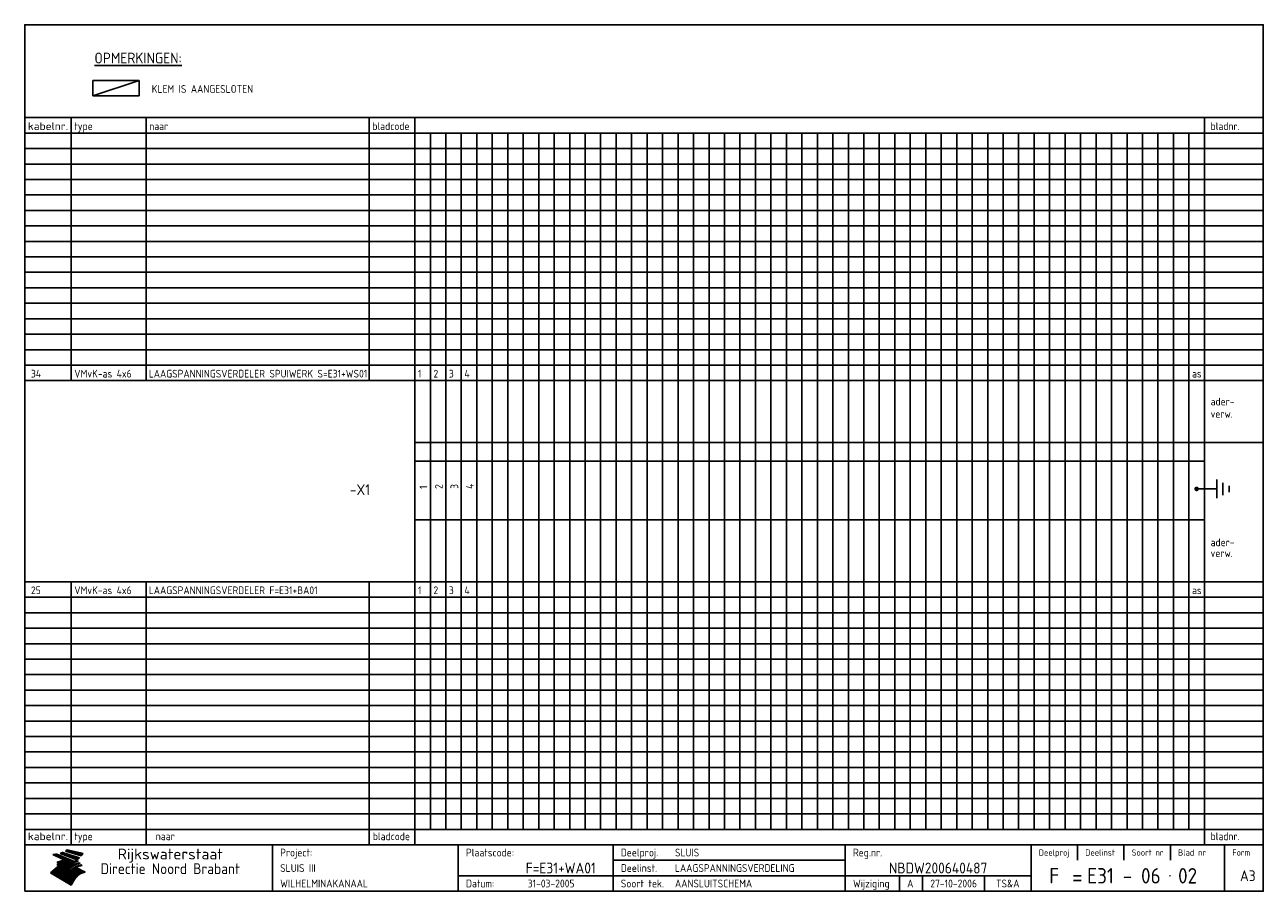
# Model space of a CAD drawing. Extents: x 10 to 410, y 10 to 290.
import ezdxf
from ezdxf.enums import TextEntityAlignment as Align

# ---------------------------------------------------------------- set-up
doc = ezdxf.new("R2010")
doc.units = 0
doc.header["$LTSCALE"] = 10
doc.header["$MEASUREMENT"] = 0
doc.layers.get('0').update_dxf_attribs({"linetype": 'CONTINUOUS'})
for name, color, linetype in [('0-25', 7, 'CONTINUOUS'), ('0-35', 2, 'CONTINUOUS'), ('0-50', 3, 'CONTINUOUS'), ('B-25', 7, 'CONTINUOUS'), ('B-35', 2, 'CONTINUOUS')]:
    doc.layers.add(name, color=color, linetype=linetype)
doc.styles.add('ISO', font='iso.shx')
doc.styles.get("Standard").update_dxf_attribs({"font": 'iso.shx'})

# ---------------------------------------------------------------- blocks, each defined once
blk = doc.blocks.new('KADER-A3')
at = {"layer": '0-25'}
for p, q in [((410, 35), (10, 35)), ((410, 30), (10, 30)), ((350, 25), (350, 20)), ((365, 25), (365, 20)), ((380, 25), (380, 20)), ((200, 20), (275, 20)), ((150, 15), (335, 15)), ((292.5, 15), (292.5, 10)), ((300, 15), (300, 10)), ((320, 15), (320, 10))]:
    blk.add_line(p, q, dxfattribs=at)
at = {"layer": '0-25', "color": 7}
for p, q in [((19.1, 21.89), (25.12, 19)), ((19.1, 21.89), (25.12, 19)), ((19.17, 21.86), (20.7, 21.86)), ((19.29, 21.8), (20.83, 21.8)), ((19.4, 21.75), (20.96, 21.75)), ((19.52, 21.69), (21.09, 21.69)), ((19.64, 21.63), (21.22, 21.63)), ((19.74, 21.92), (20.56, 21.92)), ((19.75, 21.58), (21.36, 21.58)), ((19.87, 21.52), (21.49, 21.52)), ((19.99, 21.47), (21.62, 21.47)), ((20.11, 21.41), (21.75, 21.41)), ((20.22, 21.35), (21.88, 21.35)), ((20.25, 21.97), (20.43, 21.97)), ((20.34, 21.3), (22.02, 21.3)), ((20.38, 21.99), (26.02, 19.59)), ((20.38, 21.99), (26.02, 19.59)), ((20.46, 21.24), (22.15, 21.24)), ((20.57, 21.18), (22.28, 21.18)), ((20.69, 21.13), (22.41, 21.13)), ((20.81, 21.07), (22.55, 21.07)), ((20.92, 21.02), (22.68, 21.02)), ((21.04, 20.96), (22.81, 20.96)), ((21.16, 20.9), (22.94, 20.9)), ((21.27, 20.85), (23.07, 20.85)), ((21.39, 20.79), (23.21, 20.79)), ((21.47, 22.25), (26.83, 20.19)), ((21.47, 22.25), (26.83, 20.19)), ((21.49, 22.25), (23.07, 22.25)), ((21.51, 20.73), (23.34, 20.73)), ((21.6, 22.2), (23.25, 22.2)), ((21.63, 20.68), (23.47, 20.68)), ((21.65, 22.31), (22.89, 22.31)), ((21.74, 20.62), (23.6, 20.62)), ((21.75, 22.14), (23.42, 22.14)), ((21.8, 22.37), (22.71, 22.37)), ((21.86, 20.57), (23.73, 20.57)), ((21.9, 22.08), (23.6, 22.08)), ((21.94, 22.42), (22.53, 22.42)), ((21.98, 20.51), (23.87, 20.51)), ((22.04, 22.03), (23.78, 22.03)), ((22.06, 22.48), (22.36, 22.48)), ((22.09, 20.45), (24, 20.45)), ((22.18, 22.53), (27.65, 20.8)), ((22.18, 22.53), (27.65, 20.8)), ((22.19, 21.97), (23.96, 21.97)), ((22.21, 20.4), (24.13, 20.4)), ((22.33, 20.34), (24.26, 20.34)), ((22.34, 21.92), (24.13, 21.92)), ((22.37, 20), (23.08, 20)), ((22.44, 20.28), (24.4, 20.28)), ((22.48, 21.86), (24.31, 21.86)), ((22.49, 20.06), (23.04, 20.06)), ((22.56, 20.23), (24.53, 20.23)), ((22.61, 20.12), (22.93, 20.12)), ((22.63, 21.8), (24.49, 21.8)), ((22.68, 20.17), (24.66, 20.17)), ((22.71, 20.17), (22.82, 20.17)), ((23.11, 20.02), (22.77, 20.2)), ((23.11, 20.02), (22.77, 20.2)), ((22.78, 21.75), (24.67, 21.75)), ((22.79, 20.12), (24.79, 20.12)), ((22.91, 20.06), (24.92, 20.06)), ((22.92, 21.69), (24.85, 21.69)), ((23.03, 20), (25.06, 20)), ((23.07, 21.63), (25.02, 21.63)), ((23.14, 22.99), (28.22, 21.46)), ((23.14, 22.99), (28.22, 21.46)), ((23.15, 22.98), (25.33, 22.98)), ((23.22, 21.58), (25.2, 21.58)), ((23.23, 23.04), (25.09, 23.04)), ((23.32, 23.1), (24.84, 23.1)), ((23.34, 22.93), (25.57, 22.93)), ((23.36, 21.52), (25.38, 21.52)), ((23.4, 23.15), (24.6, 23.15)), ((23.49, 23.21), (24.36, 23.21)), ((23.51, 21.47), (25.56, 21.47)), ((23.52, 22.87), (25.81, 22.87)), ((23.57, 23.27), (24.12, 23.27)), ((23.64, 23.32), (23.87, 23.32)), ((23.66, 21.41), (25.74, 21.41)), ((23.7, 23.36), (28.82, 22.17)), ((23.7, 23.36), (28.82, 22.17)), ((23.71, 22.82), (26.06, 22.82)), ((23.8, 21.35), (25.91, 21.35)), ((23.9, 22.76), (26.3, 22.76)), ((23.95, 21.3), (26.09, 21.3)), ((24.09, 22.7), (26.54, 22.7)), ((24.09, 21.24), (26.27, 21.24)), ((24.24, 21.18), (26.45, 21.18)), ((24.27, 22.65), (26.78, 22.65)), ((24.39, 21.13), (26.62, 21.13)), ((24.46, 22.59), (27.03, 22.59)), ((24.53, 21.07), (26.8, 21.07)), ((24.65, 22.53), (27.27, 22.53)), ((24.68, 21.02), (26.98, 21.02)), ((24.83, 20.96), (27.16, 20.96)), ((24.84, 22.48), (27.51, 22.48)), ((24.97, 20.9), (27.34, 20.9)), ((25.02, 22.42), (27.75, 22.42)), ((25.12, 20.85), (27.51, 20.85)), ((25.21, 22.37), (28, 22.37)), ((25.27, 20.79), (27.63, 20.79)), ((25.4, 22.31), (28.24, 22.31)), ((25.41, 20.73), (27.57, 20.73)), ((25.56, 20.68), (27.51, 20.68)), ((25.58, 22.25), (28.48, 22.25)), ((25.71, 20.62), (27.44, 20.62)), ((25.77, 22.2), (28.72, 22.2)), ((25.85, 20.57), (27.37, 20.57)), ((25.96, 22.14), (28.79, 22.14)), ((26, 20.51), (27.29, 20.51)), ((26.15, 22.08), (28.75, 22.08)), ((26.15, 20.45), (27.22, 20.45)), ((26.29, 20.4), (27.14, 20.4)), ((26.33, 22.03), (28.71, 22.03)), ((26.44, 20.34), (27.06, 20.34)), ((26.52, 21.97), (28.66, 21.97)), ((26.59, 20.28), (26.97, 20.28)), ((26.71, 21.92), (28.62, 21.92)), ((26.73, 20.23), (26.89, 20.23)), ((26.9, 21.86), (28.57, 21.86)), ((27.08, 21.8), (28.52, 21.8)), ((27.27, 21.75), (28.48, 21.75)), ((27.46, 21.69), (28.43, 21.69)), ((27.65, 21.63), (28.38, 21.63)), ((27.83, 21.58), (28.33, 21.58)), ((28.02, 21.52), (28.28, 21.52)), ((28.21, 21.47), (28.22, 21.47)), ((20.58, 17.88), (18.3, 16)), ((20.58, 17.88), (18.3, 16)), ((24.94, 11.97), (18.3, 16)), ((24.94, 11.97), (18.3, 16)), ((18.31, 16.01), (20.96, 16.01)), ((18.38, 16.07), (21.46, 16.07)), ((18.45, 16.12), (21.88, 16.12)), ((18.52, 16.18), (22.15, 16.18)), ((18.59, 16.23), (22.38, 16.23)), ((18.65, 16.29), (22.58, 16.29)), ((18.72, 16.35), (22.75, 16.35)), ((18.79, 16.4), (22.91, 16.4)), ((18.86, 16.46), (20.6, 16.46)), ((18.93, 16.52), (20.6, 16.52)), ((18.99, 16.57), (20.6, 16.57)), ((19.06, 16.63), (20.6, 16.63)), ((19.13, 16.68), (20.6, 16.68)), ((19.2, 16.74), (20.6, 16.74)), ((19.27, 16.8), (20.6, 16.8)), ((19.33, 16.85), (21.07, 16.85)), ((19.4, 16.91), (21.55, 16.91)), ((19.47, 16.97), (21.88, 16.97)), ((19.54, 17.02), (22.13, 17.02)), ((19.61, 17.08), (22.34, 17.08)), ((19.67, 17.13), (20.6, 17.13)), ((19.74, 17.19), (20.6, 17.19)), ((19.81, 17.25), (20.6, 17.25)), ((19.88, 17.3), (20.6, 17.3)), ((19.95, 17.36), (20.6, 17.36)), ((20.01, 17.42), (20.6, 17.42)), ((20.08, 17.47), (20.93, 17.47)), ((20.15, 17.53), (21.26, 17.53)), ((20.22, 17.58), (21.51, 17.58)), ((20.29, 17.64), (21.72, 17.64)), ((20.35, 17.7), (21.9, 17.7)), ((20.42, 17.75), (22.07, 17.75)), ((20.49, 17.81), (22.22, 17.81)), ((20.56, 17.87), (22.36, 17.87)), ((20.6, 19.11), (20.58, 19.51)), ((20.6, 19.11), (20.58, 19.51)), ((20.58, 19.5), (22.09, 19.5)), ((20.58, 19.44), (21.95, 19.44)), ((20.59, 19.38), (21.79, 19.38)), ((20.59, 19.33), (21.62, 19.33)), ((20.59, 19.27), (21.42, 19.27)), ((20.6, 19.22), (21.2, 19.22)), ((20.6, 19.16), (20.93, 19.16)), ((20.6, 19.11), (20.69, 19.12)), ((20.6, 19.11), (20.69, 19.12)), ((20.6, 18.79), (20.77, 18.81)), ((20.6, 18.79), (20.77, 18.81)), ((20.6, 18.29), (20.6, 18.79)), ((20.6, 18.29), (20.6, 18.79)), ((20.6, 18.77), (22.46, 18.77)), ((20.6, 18.71), (22.33, 18.71)), ((20.6, 18.65), (22.19, 18.65)), ((20.6, 18.6), (22.04, 18.6)), ((20.6, 18.54), (21.87, 18.54)), ((20.6, 18.48), (21.68, 18.48)), ((20.6, 18.43), (21.46, 18.43)), ((20.6, 18.37), (21.21, 18.37)), ((20.6, 18.29), (20.88, 18.32)), ((20.6, 18.29), (20.88, 18.32)), ((20.6, 18.32), (20.87, 18.32)), ((20.6, 17.88), (20.86, 17.91)), ((20.6, 17.88), (20.86, 17.91)), ((20.6, 17.43), (20.97, 17.48)), ((20.6, 17.43), (20.97, 17.48)), ((20.6, 17.43), (20.6, 17.09)), ((20.6, 17.43), (20.6, 17.09)), ((20.6, 17.09), (21.26, 17.16)), ((20.6, 17.09), (21.26, 17.16)), ((20.6, 16.8), (21.37, 16.89)), ((20.6, 16.8), (21.37, 16.89)), ((20.6, 16.8), (20.6, 16.45)), ((20.6, 16.8), (20.6, 16.45)), ((20.6, 16.45), (21.56, 16.56)), ((20.6, 16.45), (21.56, 16.56)), ((20.6, 15.97), (21.67, 16.09)), ((20.6, 15.97), (21.67, 16.09)), ((20.7, 16.46), (23.06, 16.46)), ((20.9, 19.55), (22.23, 19.55)), ((20.9, 18.82), (22.59, 18.82)), ((20.98, 17.92), (22.5, 17.92)), ((21.02, 17.13), (22.53, 17.13)), ((21.19, 19.61), (22.35, 19.61)), ((21.2, 16.52), (23.2, 16.52)), ((21.32, 18.88), (22.71, 18.88)), ((21.32, 17.98), (22.62, 17.98)), ((21.42, 19.67), (22.47, 19.67)), ((21.47, 17.19), (22.7, 17.19)), ((21.59, 18.03), (22.74, 18.03)), ((21.61, 18.93), (22.82, 18.93)), ((21.62, 19.72), (22.59, 19.72)), ((21.72, 16.57), (23.32, 16.57)), ((21.77, 17.25), (22.85, 17.25)), ((21.8, 19.78), (22.69, 19.78)), ((21.8, 18.09), (22.85, 18.09)), ((21.84, 18.99), (22.92, 18.99)), ((21.96, 19.83), (22.79, 19.83)), ((21.99, 18.15), (22.95, 18.15)), ((22.01, 17.3), (22.99, 17.3)), ((22.03, 19.05), (23.03, 19.05)), ((22.1, 16.63), (23.44, 16.63)), ((22.11, 19.89), (22.89, 19.89)), ((22.16, 18.2), (23.05, 18.2)), ((22.21, 19.1), (23.12, 19.1)), ((22.21, 17.36), (23.12, 17.36)), ((22.24, 19.95), (22.99, 19.95)), ((22.31, 18.26), (23.15, 18.26)), ((22.36, 19.16), (23.22, 19.16)), ((22.38, 16.68), (23.56, 16.68)), ((22.39, 17.42), (23.24, 17.42)), ((22.45, 18.32), (23.24, 18.32)), ((22.51, 19.22), (23.3, 19.22)), ((22.56, 17.47), (23.36, 17.47)), ((22.59, 18.37), (23.33, 18.37)), ((22.6, 16.74), (23.66, 16.74)), ((22.64, 19.27), (23.39, 19.27)), ((22.71, 18.43), (23.42, 18.43)), ((22.71, 17.53), (23.47, 17.53)), ((22.77, 19.33), (23.47, 19.33)), ((22.79, 16.8), (23.77, 16.8)), ((22.83, 18.48), (23.5, 18.48)), ((22.84, 17.58), (23.57, 17.58)), ((22.89, 19.38), (23.55, 19.38)), ((22.94, 18.54), (23.58, 18.54)), ((22.96, 16.85), (23.86, 16.85)), ((22.97, 17.64), (23.67, 17.64)), ((23, 19.44), (23.63, 19.44)), ((23.04, 18.6), (23.66, 18.6)), ((23.1, 19.5), (23.72, 19.5)), ((23.1, 17.7), (23.77, 17.7)), ((23.12, 16.91), (23.96, 16.91)), ((23.14, 18.65), (23.74, 18.65)), ((23.15, 19.95), (25.19, 19.95)), ((23.21, 19.55), (23.8, 19.55)), ((23.21, 17.75), (23.86, 17.75)), ((23.21, 16.01), (28.9, 16.01)), ((23.24, 18.71), (23.82, 18.71)), ((23.26, 19.89), (25.32, 19.89)), ((23.26, 16.97), (24.05, 16.97)), ((23.3, 19.61), (23.88, 19.61)), ((23.32, 17.81), (23.95, 17.81)), ((23.33, 18.77), (23.91, 18.77)), ((23.37, 16.07), (29.08, 16.07)), ((23.38, 19.83), (25.45, 19.83)), ((23.39, 19.67), (23.81, 19.67)), ((23.39, 17.02), (24.14, 17.02)), ((23.42, 18.82), (23.99, 18.82)), ((23.42, 17.87), (24.03, 17.87)), ((23.45, 19.7), (23.58, 19.79)), ((23.45, 19.7), (23.58, 19.79)), ((23.48, 19.72), (23.7, 19.72)), ((23.5, 19.78), (25.58, 19.78)), ((23.51, 18.88), (24.07, 18.88)), ((23.51, 16.12), (29.27, 16.12)), ((23.52, 17.92), (24.11, 17.92)), ((23.52, 17.08), (24.22, 17.08)), ((23.54, 18.9), (24.3, 19.42)), ((23.54, 18.9), (24.3, 19.42)), ((23.56, 19.78), (23.59, 19.78)), ((23.56, 19.39), (23.9, 19.62)), ((23.56, 19.39), (23.9, 19.62)), ((23.58, 19.79), (23.9, 19.62)), ((23.58, 19.79), (23.9, 19.62)), ((23.59, 18.93), (24.15, 18.93)), ((23.61, 19.72), (25.72, 19.72)), ((23.62, 17.98), (24.2, 17.98)), ((23.63, 17.13), (24.3, 17.13)), ((23.65, 18.59), (24.62, 19.25)), ((23.65, 18.59), (24.62, 19.25)), ((29.41, 16.17), (23.65, 16.17)), ((23.67, 18.99), (24.23, 18.99)), ((23.71, 18.03), (24.28, 18.03)), ((23.73, 19.67), (25.85, 19.67)), ((23.75, 19.05), (24.32, 19.05)), ((23.75, 17.19), (24.38, 17.19)), ((23.77, 16.23), (29.47, 16.23)), ((23.79, 18.09), (24.36, 18.09)), ((23.83, 19.1), (24.4, 19.1)), ((23.85, 19.61), (25.98, 19.61)), ((23.85, 17.25), (24.46, 17.25)), ((23.88, 18.15), (24.44, 18.15)), ((23.89, 16.29), (29.36, 16.29)), ((23.92, 19.16), (24.48, 19.16)), ((23.94, 18.19), (25.23, 19.07)), ((23.94, 18.19), (25.23, 19.07)), ((23.95, 17.3), (24.55, 17.3)), ((23.96, 19.55), (25.96, 19.55)), ((23.96, 18.2), (24.53, 18.2)), ((24, 19.22), (24.56, 19.22)), ((24, 16.35), (29.24, 16.35)), ((24.04, 18.26), (24.61, 18.26)), ((24.05, 17.36), (24.63, 17.36)), ((24.06, 17.88), (25.34, 18.76)), ((24.06, 17.88), (25.34, 18.76)), ((24.08, 19.5), (25.88, 19.5)), ((24.08, 19.27), (24.58, 19.27)), ((24.11, 16.4), (29.13, 16.4)), ((24.13, 18.32), (24.69, 18.32)), ((24.14, 17.42), (24.71, 17.42)), ((24.16, 19.33), (24.47, 19.33)), ((24.2, 19.44), (25.79, 19.44)), ((24.21, 18.37), (24.77, 18.37)), ((24.21, 16.46), (29.02, 16.46)), ((24.23, 17.47), (24.79, 17.47)), ((24.24, 17.48), (25.52, 18.36)), ((24.24, 17.48), (25.52, 18.36)), ((24.25, 19.38), (24.36, 19.38)), ((24.29, 18.43), (24.85, 18.43)), ((24.3, 19.42), (24.62, 19.25)), ((24.3, 19.42), (24.62, 19.25)), ((24.31, 19.38), (25.71, 19.38)), ((24.31, 17.53), (24.87, 17.53)), ((24.31, 16.52), (28.91, 16.52)), ((24.35, 17.17), (25.64, 18.05)), ((24.35, 17.17), (25.64, 18.05)), ((24.37, 18.48), (24.94, 18.48)), ((24.39, 17.58), (24.96, 17.58)), ((24.4, 16.57), (28.79, 16.57)), ((24.43, 19.33), (25.62, 19.33)), ((24.45, 18.54), (25.02, 18.54)), ((24.47, 17.64), (25.04, 17.64)), ((24.49, 16.63), (28.68, 16.63)), ((24.54, 18.6), (25.1, 18.6)), ((24.55, 19.27), (25.54, 19.27)), ((24.56, 17.7), (25.12, 17.7)), ((24.57, 16.68), (28.57, 16.68)), ((24.62, 18.65), (25.18, 18.65)), ((24.63, 16.72), (25.91, 17.6)), ((24.63, 16.72), (25.91, 17.6)), ((24.64, 17.75), (25.2, 17.75)), ((24.66, 16.74), (28.45, 16.74)), ((24.67, 19.22), (25.45, 19.22)), ((24.7, 18.71), (25.27, 18.71)), ((24.72, 17.81), (25.29, 17.81)), ((24.74, 16.8), (28.34, 16.8)), ((24.78, 19.16), (25.37, 19.16)), ((24.78, 18.77), (25.34, 18.77)), ((24.8, 17.87), (25.37, 17.87)), ((24.82, 16.85), (28.23, 16.85)), ((24.87, 18.82), (25.4, 18.82)), ((24.89, 17.92), (25.45, 17.92)), ((24.9, 19.1), (25.28, 19.1)), ((24.9, 16.91), (28.11, 16.91)), ((24.95, 18.88), (25.45, 18.88)), ((24.97, 17.98), (25.53, 17.98)), ((24.99, 16.97), (28, 16.97)), ((25.02, 19.05), (25.2, 19.05)), ((25.03, 18.93), (25.51, 18.93)), ((25.05, 18.03), (25.61, 18.03)), ((25.07, 17.02), (27.89, 17.02)), ((25.11, 18.99), (25.57, 18.99)), ((26.02, 19.59), (25.12, 19)), ((26.02, 19.59), (25.12, 19)), ((25.13, 18.09), (25.68, 18.09)), ((25.15, 17.08), (27.77, 17.08)), ((25.19, 19.05), (25.63, 19.05)), ((25.21, 18.15), (25.75, 18.15)), ((25.23, 17.13), (27.66, 17.13)), ((25.26, 19.1), (25.7, 19.1)), ((25.3, 18.2), (25.82, 18.2)), ((25.31, 17.19), (27.55, 17.19)), ((25.33, 19.16), (25.77, 19.16)), ((25.38, 18.26), (25.89, 18.26)), ((25.39, 19.22), (25.85, 19.22)), ((25.4, 17.25), (27.43, 17.25)), ((25.46, 18.32), (25.97, 18.32)), ((25.47, 19.27), (25.93, 19.27)), ((25.48, 17.3), (27.32, 17.3)), ((25.54, 19.33), (26.03, 19.33)), ((25.54, 18.37), (26.06, 18.37)), ((25.56, 17.36), (27.21, 17.36)), ((25.62, 18.43), (26.14, 18.43)), ((25.63, 19.38), (26.13, 19.38)), ((25.64, 17.42), (27.1, 17.42)), ((25.7, 18.48), (26.24, 18.48)), ((25.72, 19.44), (26.24, 19.44)), ((25.73, 17.47), (26.98, 17.47)), ((25.79, 18.54), (26.34, 18.54)), ((25.81, 17.53), (26.87, 17.53)), ((25.82, 19.5), (26.36, 19.5)), ((25.89, 18.6), (26.46, 18.6)), ((25.89, 17.58), (26.76, 17.58)), ((25.93, 19.55), (26.53, 19.55)), ((25.96, 17.64), (26.64, 17.64)), ((25.99, 18.65), (26.58, 18.65)), ((26.04, 17.7), (26.59, 17.7)), ((26.06, 19.61), (26.85, 19.61)), ((26.1, 18.71), (26.72, 18.71)), ((26.12, 17.75), (26.67, 17.75)), ((26.2, 17.81), (26.76, 17.81)), ((26.21, 19.67), (27.23, 19.67)), ((26.23, 18.77), (26.89, 18.77)), ((26.29, 17.87), (26.86, 17.87)), ((26.37, 18.82), (27.09, 18.82)), ((26.39, 17.92), (26.97, 17.92)), ((26.44, 19.72), (27.18, 19.72)), ((26.49, 17.98), (27.09, 17.98)), ((26.53, 18.88), (27.34, 18.88)), ((26.56, 17.68), (29.54, 16.2)), ((26.56, 17.68), (29.54, 16.2)), ((26.6, 18.03), (27.22, 18.03)), ((26.72, 18.09), (27.38, 18.09)), ((26.73, 18.93), (27.66, 18.93)), ((26.85, 18.15), (27.56, 18.15)), ((26.99, 18.99), (27.9, 18.99)), ((27, 18.2), (27.8, 18.2)), ((27.13, 19.78), (27.25, 19.64)), ((27.13, 19.78), (27.25, 19.64)), ((27.18, 18.26), (28.13, 18.26)), ((27.26, 19.05), (27.84, 19.05)), ((27.39, 18.32), (28.47, 18.32)), ((27.7, 18.37), (28.49, 18.37)), ((27.78, 19.1), (27.93, 18.96)), ((27.78, 19.1), (27.93, 18.96)), ((28, 18.43), (28.44, 18.43)), ((28.29, 15.83), (29.54, 16.2)), ((28.29, 15.83), (29.54, 16.2)), ((28.39, 18.48), (28.54, 18.32)), ((28.39, 18.48), (28.54, 18.32)), ((29.54, 16.2), (29.45, 16.17)), ((29.54, 16.2), (29.45, 16.17)), ((29.46, 16.18), (29.47, 16.18)), ((18.38, 15.95), (20.6, 15.95)), ((18.47, 15.9), (20.6, 15.9)), ((18.57, 15.84), (20.6, 15.84)), ((18.66, 15.78), (20.6, 15.78)), ((18.75, 15.73), (20.6, 15.73)), ((18.85, 15.67), (20.6, 15.67)), ((18.94, 15.62), (20.6, 15.62)), ((19.03, 15.56), (27.83, 15.56)), ((19.12, 15.5), (27.75, 15.5)), ((19.22, 15.45), (27.66, 15.45)), ((19.31, 15.39), (27.58, 15.39)), ((19.4, 15.33), (27.5, 15.33)), ((19.49, 15.28), (27.43, 15.28)), ((19.59, 15.22), (27.36, 15.22)), ((19.68, 15.17), (27.29, 15.17)), ((19.77, 15.11), (27.22, 15.11)), ((19.86, 15.05), (27.15, 15.05)), ((19.96, 15), (27.09, 15)), ((20.05, 14.94), (27.02, 14.94)), ((20.14, 14.88), (26.96, 14.88)), ((20.24, 14.83), (26.9, 14.83)), ((20.33, 14.77), (26.84, 14.77)), ((20.42, 14.72), (26.79, 14.72)), ((20.51, 14.66), (26.73, 14.66)), ((20.6, 15.97), (20.6, 15.58)), ((20.6, 15.97), (20.6, 15.58)), ((20.6, 15.58), (21.95, 15.73)), ((20.6, 15.58), (21.95, 15.73)), ((20.61, 14.6), (26.68, 14.6)), ((20.7, 14.55), (26.62, 14.55)), ((20.79, 14.49), (26.57, 14.49)), ((20.88, 14.43), (26.52, 14.43)), ((20.94, 15.62), (27.92, 15.62)), ((20.98, 14.38), (26.47, 14.38)), ((21.07, 14.32), (26.42, 14.32)), ((21.16, 14.27), (26.38, 14.27)), ((21.25, 14.21), (26.33, 14.21)), ((21.35, 14.15), (26.29, 14.15)), ((21.44, 14.1), (26.24, 14.1)), ((21.45, 15.67), (28.01, 15.67)), ((21.53, 14.04), (26.2, 14.04)), ((21.63, 13.98), (26.16, 13.98)), ((21.72, 13.93), (26.12, 13.93)), ((21.81, 13.87), (26.08, 13.87)), ((21.9, 13.82), (26.04, 13.82)), ((21.96, 15.73), (28.11, 15.73)), ((22, 13.76), (26, 13.76)), ((22.09, 13.7), (25.96, 13.7)), ((22.18, 13.65), (25.93, 13.65)), ((22.27, 13.59), (25.89, 13.59)), ((22.34, 15.78), (28.21, 15.78)), ((22.37, 13.53), (25.86, 13.53)), ((22.46, 13.48), (25.82, 13.48)), ((22.55, 13.42), (25.79, 13.42)), ((22.62, 15.84), (28.33, 15.84)), ((22.65, 13.37), (25.76, 13.37)), ((22.74, 13.31), (25.73, 13.31)), ((22.83, 13.25), (25.69, 13.25)), ((22.84, 15.9), (28.52, 15.9)), ((22.92, 13.2), (25.66, 13.2)), ((23.02, 13.14), (25.63, 13.14)), ((23.04, 15.95), (28.71, 15.95)), ((23.11, 13.08), (25.59, 13.08)), ((23.2, 13.03), (25.56, 13.03)), ((23.29, 12.97), (25.53, 12.97)), ((23.39, 12.92), (25.5, 12.92)), ((23.48, 12.86), (25.46, 12.86)), ((23.57, 12.8), (25.43, 12.8)), ((23.66, 12.75), (25.4, 12.75)), ((23.76, 12.69), (25.36, 12.69)), ((23.85, 12.63), (25.33, 12.63)), ((23.94, 12.58), (25.3, 12.58)), ((24.04, 12.52), (25.26, 12.52)), ((24.13, 12.47), (25.23, 12.47)), ((24.22, 12.41), (25.2, 12.41)), ((24.31, 12.35), (25.17, 12.35)), ((24.41, 12.3), (25.13, 12.3)), ((24.5, 12.24), (25.1, 12.24)), ((24.59, 12.18), (25.07, 12.18)), ((24.68, 12.13), (25.03, 12.13)), ((24.78, 12.07), (25, 12.07)), ((24.87, 12.02), (24.97, 12.02)), ((24.94, 11.97), (25.81, 13.45)), ((24.94, 11.97), (25.81, 13.45))]:
    blk.add_line(p, q, dxfattribs=at)
for centre, radius, start, end in [((19.15, 29.7), 7.8, 269.6055, 279.0886), ((19.15, 29.7), 7.8, 269.6055, 279.0886), ((19.93, 25.38), 5.91, 276.3402, 298.7463), ((19.93, 25.38), 5.91, 276.3402, 298.7463), ((19.84, 25.09), 6.03, 278.129, 302.868), ((19.84, 25.09), 6.03, 278.129, 302.868), ((19.84, 27.26), 5.27, 288.0217, 296.3084), ((19.84, 27.26), 5.27, 288.0217, 296.3084), ((20.49, 27.56), 5.28, 300.0654, 307.393), ((20.49, 27.56), 5.28, 300.0654, 307.393), ((24.11, 24.7), 5.26, 301.1147, 312.2814), ((24.11, 24.7), 5.26, 301.1147, 312.2814), ((21.95, 27.32), 8.59, 316.9248, 323.1399), ((21.95, 27.32), 8.59, 316.9248, 323.1399), ((20.21, 23.78), 5.91, 273.6149, 304.3803), ((20.21, 23.78), 5.91, 273.6149, 304.3803), ((20.35, 24.56), 5.76, 274.164, 302.5474), ((20.35, 24.56), 5.76, 274.164, 302.5474), ((20.05, 24.28), 6.02, 277.9472, 305.7139), ((20.05, 24.28), 6.02, 277.9472, 305.7139), ((20.04, 23.49), 6.09, 278.8115, 306.4242), ((20.04, 23.49), 6.09, 278.8115, 306.4242), ((20.53, 23.07), 5.96, 277.0519, 304.973), ((20.53, 23.07), 5.96, 277.0519, 304.973), ((20.72, 22.76), 5.91, 276.3402, 304.3803), ((20.72, 22.76), 5.91, 276.3402, 304.3803), ((21.06, 22.34), 5.81, 274.9043, 303.1745), ((21.06, 22.34), 5.81, 274.9043, 303.1745), ((20.82, 22.06), 6.04, 278.1111, 305.8489), ((20.82, 22.06), 6.04, 278.1111, 305.8489), ((21.3, 21.6), 5.91, 276.3402, 304.3803), ((21.3, 21.6), 5.91, 276.3402, 304.3803), ((27.05, 17.17), 2.63, 107.4286, 133.7799), ((27.05, 17.17), 2.63, 107.4286, 133.7799), ((27.45, 16.91), 2.81, 110.4143, 138.7411), ((27.45, 16.91), 2.81, 110.4143, 138.7411), ((27.57, 15.64), 3.4, 98.1566, 126.9045), ((27.57, 15.64), 3.4, 98.1566, 126.9045), ((27.91, 15.54), 3.39, 100.5835, 132.088), ((27.91, 15.54), 3.39, 100.5835, 132.088), ((28.21, 14.74), 3.67, 95.7581, 128.7216), ((28.21, 14.74), 3.67, 95.7581, 128.7216), ((27.01, 16.84), 2.93, 87.7348, 104.8316), ((27.01, 16.84), 2.93, 87.7348, 104.8316), ((27.37, 15.71), 3.93, 91.7838, 103.2817), ((27.37, 15.71), 3.93, 91.7838, 103.2817), ((28.4, 15.05), 3.21, 96.3886, 125.0052), ((28.4, 15.05), 3.21, 96.3886, 125.0052), ((27.82, 16.31), 2.8, 90.634, 105.1984), ((27.82, 16.31), 2.8, 90.634, 105.1984), ((28.19, 15.04), 3.93, 93.8342, 103.2817), ((28.19, 15.04), 3.93, 93.8342, 103.2817), ((28.58, 15.69), 2.8, 93.8141, 105.1984), ((28.58, 15.69), 2.8, 93.8141, 105.1984), ((28.95, 14.41), 3.93, 96.0135, 103.2817), ((28.95, 14.41), 3.93, 96.0135, 103.2817), ((31.24, 10.26), 6.3, 117.9568, 149.6251), ((31.24, 10.26), 6.3, 117.9568, 149.6251)]:
    blk.add_arc(centre, radius, start, end, dxfattribs=at)
at = {"layer": '0-35'}
for p, q in [((90, 25), (90, 10)), ((150, 25), (150, 10)), ((200, 25), (200, 10)), ((275, 25), (275, 10)), ((335, 25), (335, 10)), ((397.5, 25), (397.5, 10))]:
    blk.add_line(p, q, dxfattribs=at)
at = {"layer": '0-50'}
for p, q in [((10, 25), (410, 25)), ((348.75, 15), (351.25, 15)), ((348.75, 13.5), (351.25, 13.5))]:
    blk.add_line(p, q, dxfattribs=at)
blk.add_lwpolyline([(10, 10), (410, 10), (410, 290), (10, 290)], close=True, dxfattribs=at)
at = {"layer": '0-50', "const_width": 0.25}
blk.add_lwpolyline([(379.75, 15, 1), (380, 15, 1)], format="xyb", close=True, dxfattribs=at)
at = {"layer": '0-25', "style": 'ISO'}
for s, height, p in [('Project:', 2.5, (92.5, 22.5)), ('Plaatscode:', 2.5, (152.5, 22.5)), ('Deelproj.', 2.5, (202.5, 22.5)), ('Reg.nr.', 2.5, (277.5, 22.5)), ('Deelproj', 2, (337.5, 22.5)), ('Deelinst', 2, (352.5, 22.5)), ('Soort nr', 2, (367.5, 22.5)), ('Blad nr', 2, (382.5, 22.5)), ('Form', 2, (400, 22.5)), ('Deelinst.', 2.5, (202.5, 17.5)), ('Datum:', 2.5, (152.5, 12.5)), ('Soort tek.', 2.5, (202.5, 12.5)), ('Wijziging', 2.5, (277.5, 12.5))]:
    blk.add_text(s, height=height, dxfattribs=at).set_placement(p, align=Align.MIDDLE_LEFT)
for tag, p in [('N', (220, 22.5)), ('B', (92.5, 17.5)), ('P', (220, 17.5)), ('C', (92.5, 12.5)), ('U', (220, 12.5)), ('REV', (295, 12.5))]:
    blk.add_attdef(tag, text='', height=2.5, dxfattribs=at).set_placement(p, align=Align.MIDDLE_LEFT)
for tag, p in [('W', (180, 12.5)), ('Z', (310, 12.5)), ('Y', (327.5, 12.5))]:
    blk.add_attdef(tag, text='', height=2.5, dxfattribs=at).set_placement(p, align=Align.MIDDLE)
at = {"layer": '0-35', "style": 'ISO', "width": 1.00614}
blk.add_text('Rijkswaterstaat', height=3.5, dxfattribs=at).set_placement((40, 20.28), (74, 20.28), align=Align.FIT)
at = {"layer": '0-35', "color": 2, "style": 'ISO', "width": 0.948867}
blk.add_text('Directie Noord Brabant', height=3.5, dxfattribs=at).set_placement((34.5, 15.53), (79.5, 15.53), align=Align.FIT)
at = {"layer": '0-35', "style": 'ISO'}
for tag, p in [('X', (178.5, 17.5)), ('FORM', (402.5, 15))]:
    blk.add_attdef(tag, text='', height=3.5, dxfattribs=at).set_placement(p, align=Align.MIDDLE_LEFT)
blk.add_attdef('RNR', text='', height=3.5, dxfattribs=at).set_placement((305, 17.5), align=Align.MIDDLE)
at = {"layer": '0-50', "style": 'ISO'}
for tag, p in [('M', (342.5, 15)), ('O', (365, 15))]:
    blk.add_attdef(tag, text='', height=5, dxfattribs=at).set_placement(p, align=Align.MIDDLE)
blk.add_attdef('Q', text='', height=5, dxfattribs=at).set_placement((382.5, 15), align=Align.MIDDLE_LEFT)

msp = doc.modelspace()

# ---------------------------------------------------------------- linework, layer by layer
at = {"layer": '0-25'}
for p, q in [((10, 260), (410, 260)), ((10, 255), (410, 255)), ((141, 255), (141, 175)), ((146, 255), (146, 175)), ((151, 255), (151, 175)), ((156, 255), (156, 175)), ((161, 255), (161, 30)), ((166, 255), (166, 175)), ((171, 255), (171, 175)), ((176, 255), (176, 175)), ((181, 255), (181, 175)), ((186, 255), (186, 30)), ((191, 255), (191, 175)), ((196, 255), (196, 175)), ((201, 255), (201, 175)), ((206, 255), (206, 175)), ((211, 255), (211, 30)), ((216, 255), (216, 175)), ((221, 255), (221, 175)), ((226, 255), (226, 175)), ((231, 255), (231, 175)), ((236, 255), (236, 30)), ((241, 255), (241, 175)), ((246, 255), (246, 175)), ((251, 255), (251, 175)), ((256, 255), (256, 175)), ((261, 255), (261, 30)), ((266, 255), (266, 175)), ((271, 255), (271, 175)), ((276, 255), (276, 175)), ((281, 255), (281, 175)), ((286, 255), (286, 30)), ((291, 255), (291, 175)), ((296, 255), (296, 175)), ((301, 255), (301, 175)), ((306, 255), (306, 175)), ((311, 255), (311, 30)), ((316, 255), (316, 175)), ((321, 255), (321, 175)), ((326, 255), (326, 175)), ((331, 255), (331, 175)), ((336, 255), (336, 30)), ((341, 255), (341, 175)), ((346, 255), (346, 175)), ((351, 255), (351, 175)), ((356, 255), (356, 175)), ((361, 255), (361, 30)), ((366, 255), (366, 175)), ((371, 255), (371, 175)), ((376, 255), (376, 175)), ((381, 255), (381, 175)), ((386, 255), (386, 30)), ((10, 250), (410, 250)), ((10, 245), (410, 245)), ((10, 240), (410, 240)), ((10, 235), (410, 235)), ((10, 230), (410, 230)), ((10, 225), (410, 225)), ((10, 220), (410, 220)), ((10, 215), (410, 215)), ((10, 210), (410, 210)), ((10, 205), (410, 205)), ((10, 200), (410, 200)), ((10, 195), (410, 195)), ((10, 190), (410, 190)), ((10, 185), (410, 185)), ((10, 180), (410, 180)), ((10, 175), (410, 175)), ((141, 175), (141, 110)), ((146, 175), (146, 110)), ((151, 175), (151, 110)), ((156, 175), (156, 110)), ((166, 175), (166, 110)), ((171, 175), (171, 110)), ((176, 175), (176, 110)), ((181, 175), (181, 110)), ((191, 175), (191, 110)), ((196, 175), (196, 110)), ((201, 175), (201, 110)), ((206, 175), (206, 110)), ((216, 175), (216, 110)), ((221, 175), (221, 110)), ((226, 175), (226, 110)), ((231, 175), (231, 110)), ((241, 175), (241, 110)), ((246, 175), (246, 110)), ((251, 175), (251, 110)), ((256, 175), (256, 110)), ((266, 175), (266, 110)), ((271, 175), (271, 110)), ((276, 175), (276, 110)), ((281, 175), (281, 110)), ((291, 175), (291, 110)), ((296, 175), (296, 110)), ((301, 175), (301, 110)), ((306, 175), (306, 110)), ((316, 175), (316, 110)), ((321, 175), (321, 110)), ((326, 175), (326, 110)), ((331, 175), (331, 110)), ((341, 175), (341, 110)), ((346, 175), (346, 110)), ((351, 175), (351, 110)), ((356, 175), (356, 110)), ((366, 175), (366, 110)), ((371, 175), (371, 110)), ((376, 175), (376, 110)), ((381, 175), (381, 110)), ((136, 149), (391, 149)), ((389, 140), (395, 140)), ((395, 143), (395, 137)), ((397, 142), (397, 138)), ((399, 141), (399, 139)), ((10, 110), (410, 110)), ((141, 110), (141, 30)), ((146, 110), (146, 30)), ((151, 110), (151, 30)), ((156, 110), (156, 30)), ((166, 110), (166, 30)), ((171, 110), (171, 30)), ((176, 110), (176, 30)), ((181, 110), (181, 30)), ((191, 110), (191, 30)), ((196, 110), (196, 30)), ((201, 110), (201, 30)), ((206, 110), (206, 30)), ((216, 110), (216, 30)), ((221, 110), (221, 30)), ((226, 110), (226, 30)), ((231, 110), (231, 30)), ((241, 110), (241, 30)), ((246, 110), (246, 30)), ((251, 110), (251, 30)), ((256, 110), (256, 30)), ((266, 110), (266, 30)), ((271, 110), (271, 30)), ((276, 110), (276, 30)), ((281, 110), (281, 30)), ((291, 110), (291, 30)), ((296, 110), (296, 30)), ((301, 110), (301, 30)), ((306, 110), (306, 30)), ((316, 110), (316, 30)), ((321, 110), (321, 30)), ((326, 110), (326, 30)), ((331, 110), (331, 30)), ((341, 110), (341, 30)), ((346, 110), (346, 30)), ((351, 110), (351, 30)), ((356, 110), (356, 30)), ((366, 110), (366, 30)), ((371, 110), (371, 30)), ((376, 110), (376, 30)), ((381, 110), (381, 30)), ((10, 105), (410, 105)), ((10, 100), (410, 100)), ((10, 95), (410, 95)), ((10, 90), (410, 90)), ((10, 85), (410, 85)), ((10, 80), (410, 80)), ((10, 75), (410, 75)), ((10, 70), (410, 70)), ((10, 65), (410, 65)), ((10, 60), (410, 60)), ((10, 55), (410, 55)), ((10, 50), (410, 50)), ((10, 45), (410, 45)), ((10, 40), (410, 40)), ((10, 35), (410, 35)), ((10, 30), (410, 30)), ((10, 30), (410, 30))]:
    msp.add_line(p, q, dxfattribs=at)
at = {"layer": '0-25', "const_width": 0.75}
msp.add_lwpolyline([(388.12, 140, 1), (388.88, 140, 1)], format="xyb", close=True, dxfattribs=at)
at = {"layer": '0-35'}
for p, q in [((32, 272), (32, 267)), ((47, 272), (32, 272)), ((32, 267), (47, 272)), ((47, 267), (47, 272)), ((32, 267), (47, 267)), ((25, 260), (25, 175)), ((49.21, 260), (49.21, 175)), ((121.27, 260), (121.27, 175)), ((136, 260), (136, 25)), ((391, 260), (391, 25)), ((136, 155), (410, 155)), ((136, 130), (391, 130)), ((25, 110), (25, 25)), ((49.21, 110), (49.21, 25)), ((121.27, 110), (121.27, 25))]:
    msp.add_line(p, q, dxfattribs=at)

# ---------------------------------------------------------------- block references
ref = msp.add_blockref('KADER-A3', (0, 0))
ref.add_attrib('B', 'SLUIS III', dxfattribs={"layer": '0-25', "height": 2.5, "style": 'ISO'}).set_placement((92.5, 17.5), align=Align.MIDDLE_LEFT)
ref.add_attrib('C', 'WILHELMINAKANAAL', dxfattribs={"layer": '0-25', "height": 2.5, "style": 'ISO'}).set_placement((92.5, 12.5), align=Align.MIDDLE_LEFT)
ref.add_attrib('N', 'SLUIS', dxfattribs={"layer": '0-25', "height": 2.5, "style": 'ISO'}).set_placement((220, 22.5), align=Align.MIDDLE_LEFT)
ref.add_attrib('P', 'LAAGSPANNINGSVERDELING', dxfattribs={"layer": '0-25', "height": 2.5, "style": 'ISO'}).set_placement((220, 17.5), align=Align.MIDDLE_LEFT)
ref.add_attrib('U', 'AANSLUITSCHEMA', dxfattribs={"layer": '0-25', "height": 2.5, "style": 'ISO'}).set_placement((220, 12.5), align=Align.MIDDLE_LEFT)
ref.add_attrib('M', 'F', dxfattribs={"layer": '0-50', "height": 5, "style": 'ISO'}).set_placement((342.5, 15), align=Align.MIDDLE)
ref.add_attrib('O', 'E31 - 06', dxfattribs={"layer": '0-50', "height": 5, "style": 'ISO'}).set_placement((365, 15), align=Align.MIDDLE)
ref.add_attrib('Q', '02', dxfattribs={"layer": '0-50', "height": 5, "style": 'ISO'}).set_placement((382.5, 15), align=Align.MIDDLE_LEFT)
ref.add_attrib('X', 'F=E31+WA01', dxfattribs={"layer": '0-35', "height": 3.5, "style": 'ISO'}).set_placement((171.81, 17.5), align=Align.MIDDLE_LEFT)
ref.add_attrib('RNR', 'NBDW200640487', dxfattribs={"layer": '0-35', "height": 3.5, "style": 'ISO'}).set_placement((305, 17.5), align=Align.MIDDLE)
ref.add_attrib('W', '31-03-2005', dxfattribs={"layer": '0-25', "height": 2.5, "style": 'ISO'}).set_placement((180, 12.5), align=Align.MIDDLE)
ref.add_attrib('FORM', 'A3', dxfattribs={"layer": '0-35', "height": 3.5, "style": 'ISO'}).set_placement((402.5, 15), align=Align.MIDDLE_LEFT)
ref.add_attrib('REV', 'A', dxfattribs={"layer": '0-25', "height": 2.5, "style": 'ISO'}).set_placement((295, 12.5), align=Align.MIDDLE_LEFT)
ref.add_attrib('Z', '27-10-2006', dxfattribs={"layer": '0-25', "height": 2.5, "style": 'ISO'}).set_placement((310, 12.5), align=Align.MIDDLE)
ref.add_attrib('Y', 'TS&A', dxfattribs={"layer": '0-25', "height": 2.5, "style": 'ISO'}).set_placement((327.5, 12.5), align=Align.MIDDLE)

# ---------------------------------------------------------------- texts
at = {"layer": 'B-25'}
for s, p in [('KLEM IS AANGESLOTEN', (51, 268)), ('34', (12, 176)), ('VMvK-as 4x6', (26, 176)), ('LAAGSPANNINGSVERDELER SPUIWERK S=E31+WS01', (50.05, 176)), ('1', (137, 176)), ('2', (142, 176)), ('3', (147, 176)), ('4', (152, 176)), ('as', (387, 176)), ('25', (12, 106)), ('VMvK-as 4x6', (26, 106)), ('LAAGSPANNINGSVERDELER F=E31+BA01', (50.05, 106)), ('1', (137, 106)), ('2', (142, 106)), ('3', (147, 106)), ('4', (152, 106)), ('as', (387, 106))]:
    msp.add_text(s, height=2.5, dxfattribs=at).set_placement(p)
at = {"layer": 'B-25', "style": 'ISO', "width": 1.11828}
for p, p2 in [((11, 256), (24, 256)), ((11, 26.5), (24, 26.5))]:
    msp.add_text('kabelnr.', height=2.5, dxfattribs=at).set_placement(p, p2, align=Align.FIT)
at = {"layer": 'B-25', "style": 'ISO'}
for s, p in [('type', (26, 256)), ('naar', (50.21, 256)), ('bladcode', (122.27, 256)), ('bladnr.', (393, 256)), ('ader-', (393, 167)), ('verw.', (393, 163)), ('ader-', (393, 121.5)), ('verw.', (393, 118)), ('type', (26, 26.5)), ('naar', (52.32, 26.5)), ('bladcode', (122.4, 26.5)), ('bladnr.', (393, 26.5))]:
    msp.add_text(s, height=2.5, dxfattribs=at).set_placement(p)
at = {"layer": 'B-25'}
for s, p in [('1', (140, 140)), ('2', (145, 140)), ('3', (150, 140)), ('4', (155, 140))]:
    msp.add_text(s, height=2.5, rotation=90, dxfattribs=at).set_placement(p)
at = {"layer": 'B-35'}
for s, p in [('%%UOPMERKINGEN:', (32.5, 277.5)), ('-X1', (115, 138))]:
    msp.add_text(s, height=3.5, dxfattribs=at).set_placement(p)

doc.saveas('drawing.dxf')
